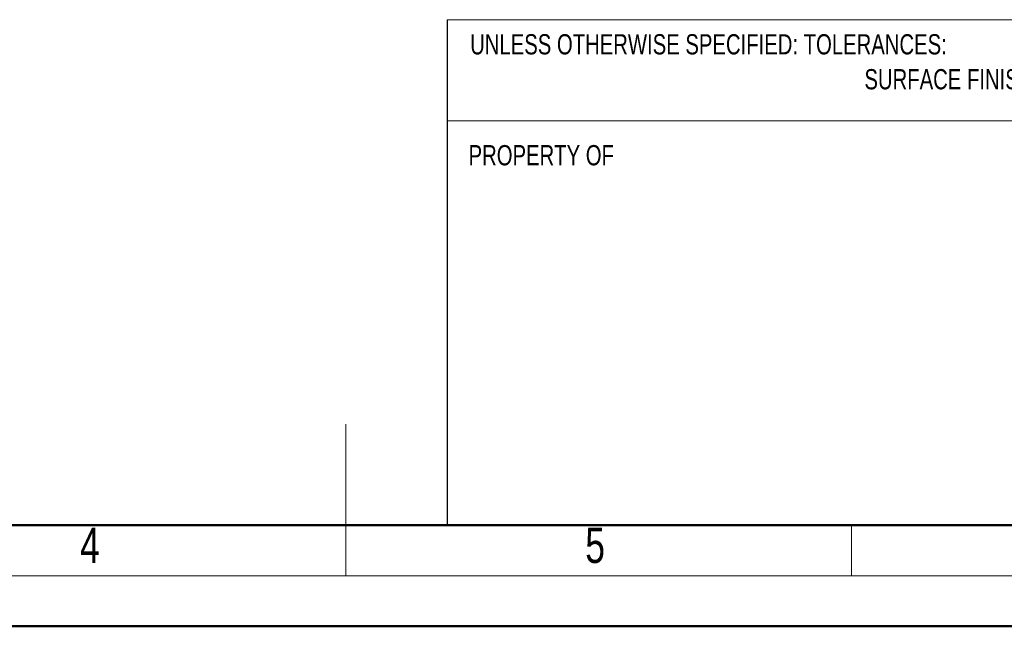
# Model space of a CAD drawing. Header units: millimetres. Extents: x 0 to 420, y 0 to 297.
# Tile 79 of 138: x 178 to 275, y 0 to 60. Entities that reach past the tile are written whole.
import ezdxf

# ---------------------------------------------------------------- set-up
doc = ezdxf.new("R2010")
doc.units = ezdxf.units.MM
doc.styles.add('SLDTEXTSTYLE0', font='TXT', dxfattribs={"width": 0.75})
doc.styles.add('SLDTEXTSTYLE3', font='TXT', dxfattribs={"width": 0.7})

# ---------------------------------------------------------------- blocks, each defined once
blk = doc.blocks.new('SW_NOTE_0')
at = {"color": 0, "linetype": 'Continuous', "lineweight": 0, "attachment_point": 1}
for s, insert, char_height, style in [('±', (56.733, 3.298), 2.91, 'SLDTEXTSTYLE3'), ('UNLESS OTHERWISE SPECIFIED: TOLERANCES:', (0, 2.578), 2, 'SLDTEXTSTYLE0'), ('0,2 MM', (59.418, 2.578), 2, 'SLDTEXTSTYLE0'), ('SURFACE FINISH', (39, -0.876), 2, 'SLDTEXTSTYLE0')]:
    blk.add_mtext(s, dxfattribs=dict(at, insert=insert, char_height=char_height, style=style))

msp = doc.modelspace()

# ---------------------------------------------------------------- linework, layer by layer
at = {"color": 7, "linetype": 'Continuous', "lineweight": 18}
for p, q in [((295.0788, 60.2148), (220.0788, 60.2148)), ((295.0788, 50.2148), (220.0788, 50.2148)), ((210.0788, 5.2148), (210.0788, 20.2148)), ((210.0788, 10.2148), (210.0788, 5.2148)), ((260.0788, 10.2148), (260.0788, 5.2148)), ((15.0788, 5.2148), (415.0788, 5.2148))]:
    msp.add_line(p, q, dxfattribs=at)
at = {"color": 7, "linetype": 'Continuous', "lineweight": 25}
msp.add_line((220.0788, 60.2148), (220.0788, 10.2148), dxfattribs=at)
at = {"color": 7, "linetype": 'Continuous', "lineweight": 50}
for p, q in [((20.0788, 10.2148), (410.0788, 10.2148)), ((0.0788, 0.2148), (420.0788, 0.2148))]:
    msp.add_line(p, q, dxfattribs=at)

# ---------------------------------------------------------------- block references
at = {"color": 7, "linetype": 'Continuous', "lineweight": 0}
msp.add_blockref('SW_NOTE_0', (222.3663, 56.2025), dxfattribs=at)

# ---------------------------------------------------------------- texts
at = {"color": 7, "linetype": 'Continuous', "lineweight": 0, "attachment_point": 1, "style": 'SLDTEXTSTYLE0'}
for s, insert, char_height in [('PROPERTY OF', (222.2105, 47.8112), 2), ('4', (183.7784, 9.9865), 3.5), ('5', (233.7508, 9.9775), 3.5)]:
    msp.add_mtext(s, dxfattribs=dict(at, insert=insert, char_height=char_height))

doc.saveas('drawing.dxf')
